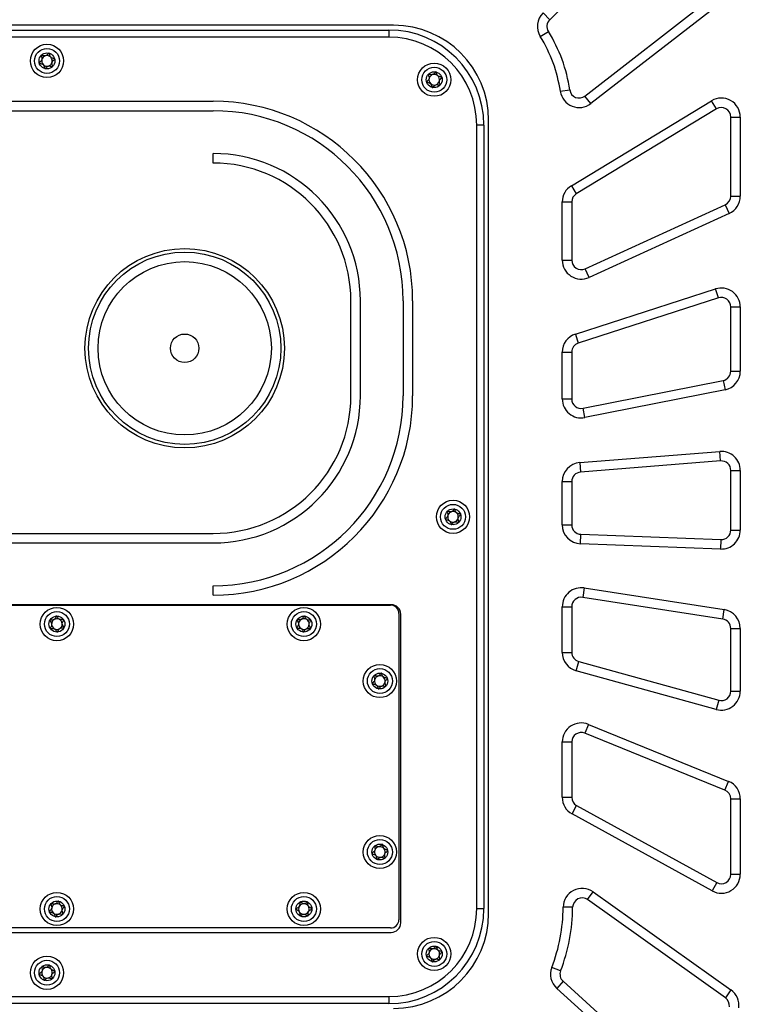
# Model space of a CAD drawing. Header units: millimetres. Extents: x 8 to 415, y 1 to 292.
# Tile 5 of 9: x 110 to 140, y 142 to 183. Entities that reach past the tile are written whole.
import ezdxf

# ---------------------------------------------------------------- set-up
doc = ezdxf.new("R2010")
doc.units = ezdxf.units.MM

msp = doc.modelspace()

# ---------------------------------------------------------------- linework, layer by layer
at = {"color": 7, "linetype": 'Continuous', "lineweight": 25}
for p, q in [((138.9725, 189.876), (132.0278, 183.0423)), ((133.5103, 179.8262), (139.4986, 184.4832)), ((139.7441, 184.1675), (133.7559, 179.5105)), ((131.7472, 183.3274), (132.0278, 183.0423)), ((125.453, 182.8057), (96.253, 182.8057)), ((96.453, 182.6057), (125.253, 182.6057)), ((125.253, 182.6057), (125.253, 182.3057)), ((131.6295, 182.3338), (131.9689, 182.5455)), ((125.253, 182.3057), (96.453, 182.3057)), ((132.473, 180.0275), (132.8689, 180.0847)), ((103.853, 179.6057), (117.853, 179.6057)), ((132.9385, 176.0517), (138.8385, 179.6256)), ((133.7559, 179.5105), (133.5103, 179.8262)), ((139.0458, 179.2835), (138.8385, 179.6256)), ((103.853, 179.2057), (117.853, 179.2057)), ((139.0458, 179.2835), (133.1458, 175.7096)), ((129.453, 145.4057), (129.453, 178.8057)), ((139.653, 175.6112), (139.653, 178.9414)), ((139.653, 178.9414), (140.053, 178.9414)), ((140.053, 178.9414), (140.053, 175.6112)), ((129.253, 178.6057), (128.953, 178.6057)), ((128.953, 145.6057), (128.953, 178.6057)), ((129.253, 178.6057), (129.253, 145.6057)), ((117.853, 177.0057), (117.853, 177.4057)), ((132.9385, 176.0517), (133.1458, 175.7096)), ((139.653, 175.6112), (140.053, 175.6112)), ((132.553, 172.9176), (132.553, 175.3674)), ((132.553, 175.3674), (132.953, 175.3674)), ((132.953, 175.3674), (132.953, 172.9176)), ((133.5191, 172.5538), (139.4191, 175.2474)), ((139.4191, 175.2474), (139.5853, 174.8835)), ((139.5853, 174.8835), (133.6853, 172.1899)), ((132.553, 172.9176), (132.953, 172.9176)), ((133.6853, 172.1899), (133.5191, 172.5538)), ((133.1075, 169.802), (139.0075, 171.7045)), ((139.1303, 171.3238), (139.0075, 171.7045)), ((139.1303, 171.3238), (133.2303, 169.4213)), ((123.653, 167.2057), (123.653, 171.2057)), ((124.053, 167.2057), (124.053, 171.2057)), ((125.853, 171.2057), (125.853, 167.2057)), ((126.253, 171.2057), (126.253, 167.2057)), ((139.653, 168.2396), (139.653, 170.9431)), ((139.653, 170.9431), (140.053, 170.9431)), ((140.053, 170.9431), (140.053, 168.2396)), ((133.1075, 169.802), (133.2303, 169.4213)), ((132.553, 167.0708), (132.553, 169.0406)), ((132.553, 169.0406), (132.953, 169.0406)), ((132.953, 169.0406), (132.953, 167.0708)), ((139.653, 168.2396), (140.053, 168.2396)), ((133.4307, 166.6784), (139.3307, 167.8472)), ((139.3307, 167.8472), (139.4085, 167.4549)), ((139.4085, 167.4549), (133.5085, 166.2861)), ((132.553, 167.0708), (132.953, 167.0708)), ((133.5085, 166.2861), (133.4307, 166.6784)), ((133.2897, 164.388), (139.1897, 164.8564)), ((139.2214, 164.4577), (139.1897, 164.8564)), ((133.2897, 164.388), (133.3214, 163.9893)), ((139.2214, 164.4577), (133.3214, 163.9893)), ((139.653, 161.5507), (139.653, 164.0589)), ((139.653, 164.0589), (140.053, 164.0589)), ((140.053, 164.0589), (140.053, 161.5507)), ((132.553, 161.77), (132.553, 163.5906)), ((132.553, 163.5906), (132.953, 163.5906)), ((132.953, 163.5906), (132.953, 161.77)), ((132.553, 161.77), (132.953, 161.77)), ((103.853, 161.4057), (117.853, 161.4057)), ((133.3233, 160.9705), (133.3382, 161.3703)), ((133.3382, 161.3703), (139.2382, 161.151)), ((139.653, 161.5507), (140.053, 161.5507)), ((103.853, 161.0057), (117.853, 161.0057)), ((139.2233, 160.7513), (133.3233, 160.9705)), ((139.2382, 161.151), (139.2233, 160.7513)), ((117.853, 158.8057), (117.853, 159.2057)), ((133.4753, 159.1105), (133.4142, 158.7152)), ((133.4753, 159.1105), (139.3753, 158.1977)), ((125.353, 158.4057), (96.353, 158.4057)), ((139.3142, 157.8024), (133.4142, 158.7152)), ((96.4222, 158.3907), (125.3222, 158.3907)), ((125.6722, 158.0407), (125.6722, 145.1407)), ((125.753, 145.0057), (125.753, 158.0057)), ((132.553, 156.3973), (132.553, 158.3199)), ((132.553, 158.3199), (132.953, 158.3199)), ((132.953, 158.3199), (132.953, 156.3973)), ((139.3142, 157.8024), (139.3753, 158.1977)), ((139.653, 154.7654), (139.653, 157.4071)), ((139.653, 157.4071), (140.053, 157.4071)), ((140.053, 157.4071), (140.053, 154.7654)), ((132.553, 156.3973), (132.953, 156.3973)), ((133.1397, 155.6263), (133.2464, 156.0118)), ((133.2464, 156.0118), (139.1464, 154.3799)), ((139.0397, 153.9943), (133.1397, 155.6263)), ((139.653, 154.7654), (140.053, 154.7654)), ((139.1464, 154.3799), (139.0397, 153.9943)), ((133.6544, 153.3659), (133.5037, 152.9954)), ((133.6544, 153.3659), (139.5544, 150.9668)), ((132.553, 150.2954), (132.553, 152.6248)), ((132.553, 152.6248), (132.953, 152.6248)), ((132.953, 152.6248), (132.953, 150.2954)), ((139.4037, 150.5963), (133.5037, 152.9954)), ((139.4037, 150.5963), (139.5544, 150.9668)), ((132.553, 150.2954), (132.953, 150.2954)), ((139.653, 147.0526), (139.653, 150.2257)), ((139.653, 150.2257), (140.053, 150.2257)), ((140.053, 150.2257), (140.053, 147.0526)), ((132.9677, 149.5944), (133.1603, 149.9449)), ((133.1603, 149.9449), (139.0603, 146.7021)), ((138.8677, 146.3515), (132.9677, 149.5944)), ((139.653, 147.0526), (140.053, 147.0526)), ((139.0603, 146.7021), (138.8677, 146.3515)), ((133.6242, 145.9864), (133.8563, 146.3122)), ((139.4264, 141.8536), (133.6242, 145.9864)), ((133.8563, 146.3122), (139.6585, 142.1794)), ((128.953, 145.6057), (129.253, 145.6057)), ((132.9921, 145.6625), (132.5921, 145.6644)), ((125.3222, 144.7907), (96.4222, 144.7907)), ((96.353, 144.6057), (125.353, 144.6057)), ((132.485, 142.9872), (132.112, 143.1318)), ((132.5896, 142.5459), (132.3213, 142.2493)), ((137.3088, 137.7383), (132.3213, 142.2493)), ((132.5896, 142.5459), (137.5771, 138.0349)), ((96.453, 141.9057), (125.253, 141.9057)), ((125.253, 141.9057), (125.253, 141.6057)), ((139.6585, 142.1794), (139.4264, 141.8536)), ((125.253, 141.6057), (96.453, 141.6057))]:
    msp.add_line(p, q, dxfattribs=at)
for centre, radius in [((110.853, 181.3057), 0.7), ((110.853, 181.3057), 0.5258), ((110.853, 181.3057), 0.335), ((127.1622, 180.5149), 0.7), ((127.1622, 180.5149), 0.5258), ((127.1622, 180.5149), 0.335), ((116.653, 169.2057), 4.2), ((116.653, 169.2057), 4.05), ((116.653, 169.2057), 3.65), ((116.653, 169.2057), 0.6), ((127.953, 162.1057), 0.7), ((127.953, 162.1057), 0.5258), ((127.953, 162.1057), 0.335), ((111.2722, 157.5907), 0.7), ((111.2722, 157.5907), 0.5258), ((121.6722, 157.5907), 0.7), ((121.6722, 157.5907), 0.5258), ((111.2722, 157.5907), 0.335), ((121.6722, 157.5907), 0.335), ((124.8722, 155.1907), 0.7), ((124.8722, 155.1907), 0.5258), ((124.8722, 155.1907), 0.335), ((124.8722, 147.9907), 0.7), ((124.8722, 147.9907), 0.5258), ((124.8722, 147.9907), 0.335), ((111.2722, 145.5907), 0.7), ((111.2722, 145.5907), 0.5258), ((121.6722, 145.5907), 0.7), ((121.6722, 145.5907), 0.5258), ((111.2722, 145.5907), 0.335), ((121.6722, 145.5907), 0.335), ((127.1622, 143.6965), 0.7), ((127.1622, 143.6965), 0.5258), ((127.1622, 143.6965), 0.335), ((110.853, 142.9057), 0.7), ((110.853, 142.9057), 0.5258), ((110.853, 142.9057), 0.335)]:
    msp.add_circle(centre, radius, dxfattribs=at)
for centre, radius, start, end in [((132.3083, 182.7572), 0.8, 134.53871, 211.94751), ((132.3083, 182.7572), 0.4, 134.53871, 211.94751), ((125.253, 178.6057), 4, 0, 90), ((125.453, 178.8057), 4, 0, 90), ((126.5594, 179.1721), 6.3752, 8.23027, 31.94751), ((125.253, 178.6057), 3.7, 0, 90), ((126.5594, 179.1721), 5.9752, 8.23027, 31.94751), ((110.853, 181.3057), 0.2233, 164.18885, 224.18885), ((110.853, 181.3057), 0.2233, 104.18885, 164.18885), ((110.853, 181.3057), 0.2233, 44.18885, 104.18885), ((110.853, 181.3057), 0.2233, 284.18885, 344.18885), ((110.853, 181.3057), 0.2233, 344.18885, 44.18885), ((110.853, 181.3057), 0.2233, 224.18885, 284.18885), ((127.1622, 180.5149), 0.2233, 167.3095, 227.3095), ((127.1622, 180.5149), 0.2233, 107.3095, 167.3095), ((127.1622, 180.5149), 0.2233, 47.3095, 107.3095), ((127.1622, 180.5149), 0.2233, 287.3095, 347.3095), ((127.1622, 180.5149), 0.2233, 347.3095, 47.3095), ((127.1622, 180.5149), 0.2233, 227.3095, 287.3095), ((133.2648, 180.142), 0.8, 188.23027, 307.87204), ((133.2648, 180.142), 0.4, 188.23027, 307.87204), ((117.853, 171.2057), 8.4, 0, 90), ((139.253, 178.9414), 0.8, 0, 121.20537), ((117.853, 171.2057), 8, 0, 90), ((139.253, 178.9414), 0.4, 0, 121.20537), ((117.853, 171.2057), 6.2, 0, 90), ((117.853, 171.2057), 5.8, 0, 90), ((133.353, 175.3674), 0.8, 121.20537, 180), ((133.353, 175.3674), 0.4, 121.20537, 180), ((139.253, 175.6112), 0.4, 294.53871, 0), ((139.253, 175.6112), 0.8, 294.53871, 0), ((133.353, 172.9176), 0.8, 180, 294.53871), ((133.353, 172.9176), 0.4, 180, 294.53871), ((139.253, 170.9431), 0.8, 0, 107.87204), ((139.253, 170.9431), 0.4, 0, 107.87204), ((133.353, 169.0406), 0.8, 107.87204, 180), ((133.353, 169.0406), 0.4, 107.87204, 180), ((139.253, 168.2396), 0.4, 281.20537, 0), ((139.253, 168.2396), 0.8, 281.20537, 0), ((117.853, 167.2057), 8, 270, 0), ((117.853, 167.2057), 5.8, 270, 0), ((117.853, 167.2057), 6.2, 270, 0), ((117.853, 167.2057), 8.4, 270, 0), ((133.353, 167.0708), 0.8, 180, 281.20537), ((133.353, 167.0708), 0.4, 180, 281.20537), ((139.253, 164.0589), 0.8, 0, 94.53871), ((133.353, 163.5906), 0.8, 94.53871, 180), ((139.253, 164.0589), 0.4, 0, 94.53871), ((133.353, 163.5906), 0.4, 94.53871, 180), ((127.953, 162.1057), 0.2233, 167.86688, 227.86688), ((127.953, 162.1057), 0.2233, 107.86688, 167.86688), ((127.953, 162.1057), 0.2233, 47.86688, 107.86688), ((127.953, 162.1057), 0.2233, 347.86688, 47.86688), ((127.953, 162.1057), 0.2233, 227.86688, 287.86688), ((127.953, 162.1057), 0.2233, 287.86688, 347.86688), ((133.353, 161.77), 0.8, 180, 267.87204), ((133.353, 161.77), 0.4, 180, 267.87204), ((139.253, 161.5507), 0.8, 267.87204, 0), ((139.253, 161.5507), 0.4, 267.87204, 0), ((133.353, 158.3199), 0.8, 81.20537, 180), ((125.353, 158.0057), 0.4, 0, 90), ((133.353, 158.3199), 0.4, 81.20537, 180), ((125.3222, 158.0407), 0.35, 360, 90), ((139.253, 157.4071), 0.8, 0, 81.20537), ((111.2722, 157.5907), 0.2233, 123.29561, 183.29561), ((111.2722, 157.5907), 0.2233, 183.29561, 243.29561), ((111.2722, 157.5907), 0.2233, 63.29561, 123.29561), ((111.2722, 157.5907), 0.2233, 3.29561, 63.29561), ((111.2722, 157.5907), 0.2233, 303.29561, 3.29561), ((121.6722, 157.5907), 0.2233, 177.92895, 237.92895), ((121.6722, 157.5907), 0.2233, 117.92895, 177.92895), ((121.6722, 157.5907), 0.2233, 57.92895, 117.92895), ((121.6722, 157.5907), 0.2233, 297.92895, 357.92895), ((121.6722, 157.5907), 0.2233, 357.92895, 57.92895), ((139.253, 157.4071), 0.4, 0, 81.20537), ((111.2722, 157.5907), 0.2233, 243.29561, 303.29561), ((121.6722, 157.5907), 0.2233, 237.92895, 297.92895), ((133.353, 156.3973), 0.8, 180, 254.53871), ((133.353, 156.3973), 0.4, 180, 254.53871), ((124.8722, 155.1907), 0.2233, 169.86766, 229.86766), ((124.8722, 155.1907), 0.2233, 109.86766, 169.86766), ((124.8722, 155.1907), 0.2233, 49.86766, 109.86766), ((124.8722, 155.1907), 0.2233, 289.86766, 349.86766), ((124.8722, 155.1907), 0.2233, 349.86766, 49.86766), ((124.8722, 155.1907), 0.2233, 229.86766, 289.86766), ((139.253, 154.7654), 0.8, 254.53871, 0), ((139.253, 154.7654), 0.4, 254.53871, 0), ((133.353, 152.6248), 0.8, 67.87204, 180), ((133.353, 152.6248), 0.4, 67.87204, 180), ((139.253, 150.2257), 0.8, 0, 67.87204), ((139.253, 150.2257), 0.4, 0, 67.87204), ((133.353, 150.2954), 0.8, 180, 241.20537), ((133.353, 150.2954), 0.4, 180, 241.20537), ((124.8722, 147.9907), 0.2233, 160.1655, 220.1655), ((124.8722, 147.9907), 0.2233, 100.1655, 160.1655), ((124.8722, 147.9907), 0.2233, 40.1655, 100.1655), ((124.8722, 147.9907), 0.2233, 340.1655, 40.1655), ((124.8722, 147.9907), 0.2233, 220.1655, 280.1655), ((124.8722, 147.9907), 0.2233, 280.1655, 340.1655), ((139.253, 147.0526), 0.8, 241.20537, 0), ((139.253, 147.0526), 0.4, 241.20537, 0), ((133.3921, 145.6606), 0.8, 54.53871, 179.72466), ((133.3921, 145.6606), 0.4, 54.53871, 179.72466), ((111.2722, 145.5907), 0.2233, 169.28841, 229.28841), ((111.2722, 145.5907), 0.2233, 109.28841, 169.28841), ((111.2722, 145.5907), 0.2233, 49.28841, 109.28841), ((111.2722, 145.5907), 0.2233, 289.28841, 349.28841), ((111.2722, 145.5907), 0.2233, 349.28841, 49.28841), ((121.6722, 145.5907), 0.2233, 150.46335, 210.46335), ((121.6722, 145.5907), 0.2233, 90.46335, 150.46335), ((121.6722, 145.5907), 0.2233, 30.46335, 90.46335), ((121.6722, 145.5907), 0.2233, 330.46335, 30.46335), ((125.253, 145.6057), 3.7, 270, 0), ((125.253, 145.6057), 4, 270, 0), ((125.4922, 145.6986), 7.1, 338.80675, 359.72466), ((125.4922, 145.6986), 7.5, 338.80675, 359.72466), ((111.2722, 145.5907), 0.2233, 229.28841, 289.28841), ((121.6722, 145.5907), 0.2233, 210.46335, 270.46335), ((121.6722, 145.5907), 0.2233, 270.46335, 330.46335), ((125.3222, 145.1407), 0.35, 270, 0), ((125.453, 145.4057), 4, 270, 0), ((125.353, 145.0057), 0.4, 270, 0), ((127.1622, 143.6965), 0.2233, 105.53216, 165.53216), ((127.1622, 143.6965), 0.2233, 45.53216, 105.53216), ((127.1622, 143.6965), 0.2233, 165.53216, 225.53216), ((127.1622, 143.6965), 0.2233, 225.53216, 285.53216), ((127.1622, 143.6965), 0.2233, 285.53216, 345.53216), ((127.1622, 143.6965), 0.2233, 345.53216, 45.53216), ((110.853, 142.9057), 0.2233, 100.1655, 160.1655), ((110.853, 142.9057), 0.2233, 40.1655, 100.1655), ((132.8579, 142.8426), 0.8, 158.80675, 227.87204), ((110.853, 142.9057), 0.2233, 160.1655, 220.1655), ((110.853, 142.9057), 0.2233, 220.1655, 280.1655), ((110.853, 142.9057), 0.2233, 280.1655, 340.1655), ((110.853, 142.9057), 0.2233, 340.1655, 40.1655), ((132.8579, 142.8426), 0.4, 158.80675, 227.87204), ((139.1944, 141.5278), 0.4, 352.35606, 54.53871), ((139.1944, 141.5278), 0.8, 352.35606, 54.53871)]:
    msp.add_arc(centre, radius, start, end, dxfattribs=at)
for points, knots in [([(110.9443, 181.6281), (110.9435, 181.6282), (110.9414, 181.6286), (110.9375, 181.6278), (110.9329, 181.6255), (110.9248, 181.6199), (110.9051, 181.6014), (110.874, 181.5678), (110.8271, 181.5278), (110.7529, 181.5122), (110.6914, 181.5326), (110.6468, 181.5471), (110.6293, 181.5495), (110.6224, 181.5481), (110.6204, 181.5466), (110.6195, 181.5459)], [0, 0, 0, 0, 0.0062323, 0.0177721, 0.0316777, 0.0483645, 0.0984054, 0.2525065, 0.42558, 0.5939843, 0.8469253, 0.9438597, 0.9800242, 0.9906448, 1, 1, 1, 1]), ([(111.1778, 181.3878), (111.1773, 181.3891), (111.1761, 181.3919), (111.1692, 181.3975), (111.1391, 181.4084), (111.0828, 181.4188), (111.0054, 181.4539), (110.9726, 181.5323), (110.9638, 181.5888), (110.9537, 181.6192), (110.9483, 181.6262), (110.9455, 181.6275), (110.9443, 181.6281)], [0, 0, 0, 0, 0.011122, 0.0242161, 0.0712746, 0.2717886, 0.5, 0.7282114, 0.9287254, 0.9757839, 0.988878, 1, 1, 1, 1]), ([(110.6195, 181.5459), (110.6186, 181.5447), (110.6167, 181.5421), (110.6158, 181.5351), (110.6177, 181.518), (110.631, 181.4736), (110.6494, 181.4116), (110.6318, 181.3379), (110.5904, 181.2921), (110.5552, 181.2611), (110.5348, 181.241), (110.529, 181.2313), (110.5277, 181.2268), (110.5281, 181.2244), (110.5282, 181.2236)], [0, 0, 0, 0, 0.0120474, 0.0265092, 0.0561649, 0.1531057, 0.4060635, 0.574479, 0.747564, 0.9016754, 0.9627172, 0.9799594, 0.9937673, 1, 1, 1, 1]), ([(110.5282, 181.2236), (110.5288, 181.2224), (110.5299, 181.2196), (110.5369, 181.214), (110.5669, 181.203), (110.6232, 181.1926), (110.7006, 181.1576), (110.7335, 181.0792), (110.7422, 181.0227), (110.7524, 180.9923), (110.7578, 180.9852), (110.7605, 180.984), (110.7617, 180.9834)], [0, 0, 0, 0, 0.011122, 0.0242161, 0.0712746, 0.2717886, 0.5, 0.7282114, 0.9287254, 0.9757839, 0.988878, 1, 1, 1, 1]), ([(111.0865, 181.0655), (111.0874, 181.0667), (111.0893, 181.0694), (111.0902, 181.0764), (111.0884, 181.0935), (111.075, 181.1379), (111.0566, 181.1998), (111.0743, 181.2735), (111.1157, 181.3193), (111.1508, 181.3504), (111.1712, 181.3705), (111.177, 181.3801), (111.1783, 181.3847), (111.1779, 181.3871), (111.1778, 181.3878)], [0, 0, 0, 0, 0.0120474, 0.0265092, 0.0561649, 0.1531057, 0.4060635, 0.574479, 0.747564, 0.9016754, 0.9627172, 0.9799594, 0.9937673, 1, 1, 1, 1]), ([(110.7617, 180.9834), (110.7625, 180.9833), (110.7646, 180.9828), (110.7685, 180.9837), (110.7731, 180.9859), (110.7813, 180.9915), (110.8009, 181.0101), (110.832, 181.0436), (110.879, 181.0836), (110.9531, 181.0992), (111.0146, 181.0789), (111.0592, 181.0643), (111.0768, 181.0619), (111.0836, 181.0633), (111.0856, 181.0648), (111.0865, 181.0655)], [0, 0, 0, 0, 0.0062323, 0.01777215, 0.03167771, 0.04836448, 0.0984054, 0.25250654, 0.42558, 0.59398432, 0.8469253, 0.94385968, 0.98002422, 0.99064479, 1, 1, 1, 1]), ([(127.2358, 180.8417), (127.235, 180.8418), (127.2329, 180.8421), (127.229, 180.8411), (127.2245, 180.8386), (127.2167, 180.8325), (127.1982, 180.8129), (127.1689, 180.7778), (127.1242, 180.7353), (127.051, 180.7156), (126.9885, 180.7326), (126.9432, 180.7447), (126.9255, 180.7462), (126.9187, 180.7444), (126.9168, 180.7428), (126.916, 180.7421)], [0, 0, 0, 0, 0.0062323, 0.0177721, 0.0316777, 0.0483645, 0.0984054, 0.2525065, 0.42558, 0.5939843, 0.8469253, 0.9438597, 0.9800242, 0.9906448, 1, 1, 1, 1]), ([(127.482, 180.6146), (127.4814, 180.6158), (127.4801, 180.6185), (127.4729, 180.6237), (127.4423, 180.633), (127.3855, 180.6404), (127.3063, 180.6711), (127.2693, 180.7476), (127.2574, 180.8036), (127.2456, 180.8334), (127.2399, 180.8401), (127.2371, 180.8412), (127.2358, 180.8417)], [0, 0, 0, 0, 0.01112197, 0.02421615, 0.07127455, 0.27178855, 0.5, 0.72821145, 0.92872545, 0.97578385, 0.98887803, 1, 1, 1, 1]), ([(126.916, 180.7421), (126.9152, 180.7408), (126.9134, 180.7381), (126.9129, 180.731), (126.9156, 180.7141), (126.9314, 180.6705), (126.9531, 180.6096), (126.9395, 180.535), (126.9007, 180.487), (126.8673, 180.4541), (126.848, 180.4329), (126.8428, 180.423), (126.8417, 180.4184), (126.8422, 180.416), (126.8424, 180.4152)], [0, 0, 0, 0, 0.0120474, 0.0265092, 0.0561649, 0.1531057, 0.4060635, 0.574479, 0.747564, 0.9016754, 0.9627172, 0.9799594, 0.9937673, 1, 1, 1, 1]), ([(126.8424, 180.4152), (126.843, 180.414), (126.8443, 180.4113), (126.8515, 180.4061), (126.8821, 180.3968), (126.9389, 180.3895), (127.0181, 180.3587), (127.0551, 180.2822), (127.067, 180.2263), (127.0788, 180.1965), (127.0845, 180.1897), (127.0873, 180.1886), (127.0886, 180.1881)], [0, 0, 0, 0, 0.011122, 0.0242161, 0.0712746, 0.2717886, 0.5, 0.7282114, 0.9287254, 0.9757839, 0.988878, 1, 1, 1, 1]), ([(127.4084, 180.2878), (127.4092, 180.289), (127.411, 180.2918), (127.4115, 180.2988), (127.4088, 180.3158), (127.393, 180.3594), (127.3713, 180.4203), (127.3849, 180.4948), (127.4237, 180.5428), (127.4571, 180.5757), (127.4764, 180.5969), (127.4816, 180.6069), (127.4827, 180.6114), (127.4822, 180.6138), (127.482, 180.6146)], [0, 0, 0, 0, 0.0120474, 0.02650918, 0.05616488, 0.1531057, 0.4060635, 0.57447903, 0.747564, 0.90167539, 0.96271719, 0.97995945, 0.99376729, 1, 1, 1, 1]), ([(127.0886, 180.1881), (127.0894, 180.188), (127.0915, 180.1877), (127.0954, 180.1888), (127.0999, 180.1913), (127.1077, 180.1973), (127.1262, 180.2169), (127.1555, 180.2521), (127.2002, 180.2946), (127.2734, 180.3142), (127.3359, 180.2972), (127.3812, 180.2851), (127.3989, 180.2836), (127.4057, 180.2854), (127.4076, 180.287), (127.4084, 180.2878)], [0, 0, 0, 0, 0.0062323, 0.0177721, 0.0316777, 0.0483645, 0.0984054, 0.2525065, 0.42558, 0.5939843, 0.8469253, 0.9438597, 0.9800242, 0.9906448, 1, 1, 1, 1]), ([(127.7046, 162.3305), (127.7038, 162.3292), (127.702, 162.3264), (127.7016, 162.3194), (127.7045, 162.3025), (127.7207, 162.259), (127.743, 162.1983), (127.7302, 162.1237), (127.6918, 162.0753), (127.6587, 162.0421), (127.6396, 162.0207), (127.6345, 162.0107), (127.6334, 162.0061), (127.634, 162.0037), (127.6342, 162.003)], [0, 0, 0, 0, 0.0120474, 0.02650918, 0.05616488, 0.1531057, 0.4060635, 0.57447903, 0.747564, 0.90167539, 0.96271719, 0.97995945, 0.99376729, 1, 1, 1, 1]), ([(128.0234, 162.4332), (128.0227, 162.4333), (128.0205, 162.4336), (128.0167, 162.4325), (128.0122, 162.43), (128.0045, 162.4239), (127.9861, 162.4041), (127.9572, 162.3686), (127.9129, 162.3257), (127.8399, 162.3054), (127.7772, 162.3217), (127.7318, 162.3334), (127.7141, 162.3347), (127.7073, 162.3328), (127.7055, 162.3312), (127.7046, 162.3305)], [0, 0, 0, 0, 0.0062323, 0.0177721, 0.0316777, 0.0483645, 0.0984054, 0.2525065, 0.42558, 0.5939843, 0.8469253, 0.9438597, 0.9800242, 0.9906448, 1, 1, 1, 1]), ([(128.2719, 162.2085), (128.2712, 162.2097), (128.2699, 162.2124), (128.2626, 162.2176), (128.2319, 162.2266), (128.1751, 162.2333), (128.0956, 162.2633), (128.0578, 162.3395), (128.0454, 162.3953), (128.0333, 162.425), (128.0275, 162.4317), (128.0247, 162.4328), (128.0234, 162.4332)], [0, 0, 0, 0, 0.011122, 0.0242161, 0.0712746, 0.2717886, 0.5, 0.7282114, 0.9287254, 0.9757839, 0.988878, 1, 1, 1, 1]), ([(128.2014, 161.881), (128.2022, 161.8823), (128.204, 161.885), (128.2044, 161.8921), (128.2015, 161.909), (128.1853, 161.9524), (128.163, 162.0131), (128.1759, 162.0878), (128.2142, 162.1361), (128.2473, 162.1694), (128.2664, 162.1908), (128.2715, 162.2008), (128.2726, 162.2054), (128.272, 162.2078), (128.2719, 162.2085)], [0, 0, 0, 0, 0.0120474, 0.0265092, 0.0561649, 0.1531057, 0.4060635, 0.574479, 0.747564, 0.9016754, 0.9627172, 0.9799594, 0.9937673, 1, 1, 1, 1]), ([(127.6342, 162.003), (127.6348, 162.0017), (127.6361, 161.9991), (127.6434, 161.9939), (127.6741, 161.9849), (127.7309, 161.9781), (127.8104, 161.9481), (127.8482, 161.872), (127.8606, 161.8162), (127.8727, 161.7865), (127.8785, 161.7798), (127.8813, 161.7787), (127.8826, 161.7782)], [0, 0, 0, 0, 0.01112197, 0.02421615, 0.07127455, 0.27178855, 0.5, 0.72821145, 0.92872545, 0.97578385, 0.98887803, 1, 1, 1, 1]), ([(127.8826, 161.7782), (127.8834, 161.7781), (127.8855, 161.7778), (127.8893, 161.7789), (127.8938, 161.7815), (127.9016, 161.7876), (127.9199, 161.8074), (127.9488, 161.8428), (127.9932, 161.8858), (128.0661, 161.9061), (128.1289, 161.8897), (128.1742, 161.8781), (128.192, 161.8768), (128.1987, 161.8786), (128.2006, 161.8802), (128.2014, 161.881)], [0, 0, 0, 0, 0.0062323, 0.0177721, 0.0316777, 0.0483645, 0.0984054, 0.2525065, 0.42558, 0.5939843, 0.8469253, 0.9438597, 0.9800242, 0.9906448, 1, 1, 1, 1]), ([(110.9729, 157.7412), (110.9725, 157.7398), (110.9715, 157.7366), (110.973, 157.7298), (110.9803, 157.7142), (111.0074, 157.6766), (111.0451, 157.6241), (111.0526, 157.5487), (111.0284, 157.4918), (111.0054, 157.451), (110.9927, 157.4253), (110.9904, 157.4143), (110.9906, 157.4096), (110.9918, 157.4074), (110.9922, 157.4068)], [0, 0, 0, 0, 0.0120474, 0.0265092, 0.0561649, 0.1531057, 0.4060635, 0.574479, 0.747564, 0.9016754, 0.9627172, 0.9799594, 0.9937673, 1, 1, 1, 1]), ([(111.2529, 157.9251), (111.2522, 157.925), (111.25, 157.9247), (111.2466, 157.9226), (111.243, 157.919), (111.2371, 157.911), (111.2247, 157.8871), (111.2063, 157.8452), (111.175, 157.792), (111.11, 157.753), (111.0452, 157.7521), (110.9983, 157.7513), (110.9809, 157.7478), (110.9749, 157.7442), (110.9735, 157.7422), (110.9729, 157.7412)], [0, 0, 0, 0, 0.0062323, 0.0177721, 0.0316777, 0.0483645, 0.0984054, 0.2525065, 0.42558, 0.5939843, 0.8469253, 0.9438597, 0.9800242, 0.9906448, 1, 1, 1, 1]), ([(111.5522, 157.7746), (111.5513, 157.7756), (111.5493, 157.7778), (111.5409, 157.7808), (111.5089, 157.7814), (111.4523, 157.7728), (111.3677, 157.7805), (111.311, 157.8439), (111.2842, 157.8944), (111.2647, 157.9198), (111.2573, 157.9247), (111.2543, 157.925), (111.2529, 157.9251)], [0, 0, 0, 0, 0.011122, 0.0242161, 0.0712746, 0.2717886, 0.5, 0.7282114, 0.9287254, 0.9757839, 0.988878, 1, 1, 1, 1]), ([(111.5714, 157.4401), (111.5719, 157.4415), (111.5728, 157.4447), (111.5714, 157.4516), (111.5641, 157.4671), (111.5369, 157.5047), (111.4992, 157.5572), (111.4918, 157.6326), (111.5159, 157.6895), (111.539, 157.7303), (111.5517, 157.756), (111.5539, 157.767), (111.5537, 157.7717), (111.5525, 157.7739), (111.5522, 157.7746)], [0, 0, 0, 0, 0.0120474, 0.02650918, 0.05616488, 0.1531057, 0.4060635, 0.57447903, 0.747564, 0.90167539, 0.96271719, 0.97995945, 0.99376729, 1, 1, 1, 1]), ([(121.3883, 157.7685), (121.3877, 157.7672), (121.3865, 157.7641), (121.3873, 157.7571), (121.3931, 157.741), (121.4166, 157.701), (121.4492, 157.6452), (121.4496, 157.5694), (121.4203, 157.5151), (121.3935, 157.4766), (121.3784, 157.4522), (121.3751, 157.4414), (121.3749, 157.4367), (121.3759, 157.4345), (121.3762, 157.4338)], [0, 0, 0, 0, 0.0120474, 0.02650918, 0.05616488, 0.1531057, 0.4060635, 0.57447903, 0.747564, 0.90167539, 0.96271719, 0.97995945, 0.99376729, 1, 1, 1, 1]), ([(121.6843, 157.9254), (121.6835, 157.9254), (121.6813, 157.9253), (121.6778, 157.9235), (121.6738, 157.9203), (121.6672, 157.9129), (121.6526, 157.8902), (121.6304, 157.8502), (121.5942, 157.8002), (121.5259, 157.7675), (121.4613, 157.7726), (121.4146, 157.7762), (121.3969, 157.7744), (121.3906, 157.7713), (121.389, 157.7694), (121.3883, 157.7685)], [0, 0, 0, 0, 0.0062323, 0.01777215, 0.03167771, 0.04836448, 0.0984054, 0.25250654, 0.42558, 0.59398432, 0.8469253, 0.94385968, 0.98002422, 0.99064479, 1, 1, 1, 1]), ([(121.9682, 157.7476), (121.9673, 157.7487), (121.9656, 157.7511), (121.9575, 157.7549), (121.9257, 157.7584), (121.8686, 157.7551), (121.785, 157.7708), (121.7345, 157.8391), (121.7125, 157.8919), (121.6955, 157.919), (121.6886, 157.9246), (121.6856, 157.9252), (121.6843, 157.9254)], [0, 0, 0, 0, 0.011122, 0.0242161, 0.0712746, 0.2717886, 0.5, 0.7282114, 0.9287254, 0.9757839, 0.988878, 1, 1, 1, 1]), ([(121.956, 157.4128), (121.9566, 157.4142), (121.9579, 157.4172), (121.957, 157.4242), (121.9512, 157.4404), (121.9277, 157.4803), (121.8951, 157.5362), (121.8947, 157.6119), (121.9241, 157.6663), (121.9509, 157.7048), (121.9659, 157.7292), (121.9692, 157.7399), (121.9694, 157.7446), (121.9685, 157.7469), (121.9682, 157.7476)], [0, 0, 0, 0, 0.0120474, 0.02650918, 0.05616488, 0.1531057, 0.4060635, 0.57447903, 0.747564, 0.90167539, 0.96271719, 0.97995945, 0.99376729, 1, 1, 1, 1]), ([(110.9922, 157.4068), (110.9931, 157.4057), (110.9951, 157.4035), (111.0035, 157.4005), (111.0355, 157.4), (111.092, 157.4086), (111.1767, 157.4008), (111.2334, 157.3375), (111.2602, 157.2869), (111.2797, 157.2616), (111.2871, 157.2566), (111.2901, 157.2563), (111.2914, 157.2562)], [0, 0, 0, 0, 0.011122, 0.0242161, 0.0712746, 0.2717886, 0.5, 0.7282114, 0.9287254, 0.9757839, 0.988878, 1, 1, 1, 1]), ([(111.2914, 157.2562), (111.2922, 157.2563), (111.2943, 157.2566), (111.2977, 157.2587), (111.3014, 157.2623), (111.3072, 157.2703), (111.3197, 157.2943), (111.3381, 157.3361), (111.3694, 157.3893), (111.4343, 157.4283), (111.4991, 157.4292), (111.546, 157.4301), (111.5634, 157.4335), (111.5694, 157.4371), (111.5708, 157.4392), (111.5714, 157.4401)], [0, 0, 0, 0, 0.0062323, 0.0177721, 0.0316777, 0.0483645, 0.0984054, 0.2525065, 0.42558, 0.5939843, 0.8469253, 0.9438597, 0.9800242, 0.9906448, 1, 1, 1, 1]), ([(121.3762, 157.4338), (121.377, 157.4327), (121.3788, 157.4303), (121.3869, 157.4265), (121.4187, 157.4229), (121.4758, 157.4262), (121.5593, 157.4106), (121.6098, 157.3422), (121.6318, 157.2894), (121.6489, 157.2623), (121.6558, 157.2567), (121.6587, 157.2561), (121.6601, 157.2559)], [0, 0, 0, 0, 0.011122, 0.0242161, 0.0712746, 0.2717886, 0.5, 0.7282114, 0.9287254, 0.9757839, 0.988878, 1, 1, 1, 1]), ([(121.6601, 157.2559), (121.6608, 157.2559), (121.663, 157.256), (121.6666, 157.2578), (121.6705, 157.2611), (121.6771, 157.2684), (121.6917, 157.2911), (121.714, 157.3311), (121.7501, 157.3811), (121.8184, 157.4139), (121.883, 157.4087), (121.9298, 157.4051), (121.9474, 157.407), (121.9538, 157.41), (121.9553, 157.4119), (121.956, 157.4128)], [0, 0, 0, 0, 0.0062323, 0.01777215, 0.03167771, 0.04836448, 0.0984054, 0.25250654, 0.42558, 0.59398432, 0.8469253, 0.94385968, 0.98002422, 0.99064479, 1, 1, 1, 1]), ([(124.9311, 155.5204), (124.9303, 155.5205), (124.9282, 155.5207), (124.9244, 155.5195), (124.92, 155.5168), (124.9125, 155.5104), (124.8948, 155.49), (124.8672, 155.4535), (124.8244, 155.4091), (124.7522, 155.3862), (124.6889, 155.4004), (124.6431, 155.4105), (124.6254, 155.4111), (124.6187, 155.409), (124.6169, 155.4074), (124.616, 155.4066)], [0, 0, 0, 0, 0.0062323, 0.0177721, 0.0316777, 0.0483645, 0.0984054, 0.2525065, 0.42558, 0.5939843, 0.8469253, 0.9438597, 0.9800242, 0.9906448, 1, 1, 1, 1]), ([(125.1872, 155.3045), (125.1866, 155.3057), (125.1851, 155.3083), (125.1777, 155.3132), (125.1467, 155.3212), (125.0897, 155.3259), (125.0092, 155.3532), (124.9687, 155.4279), (124.9544, 155.4833), (124.9413, 155.5125), (124.9352, 155.519), (124.9324, 155.52), (124.9311, 155.5204)], [0, 0, 0, 0, 0.011122, 0.0242161, 0.0712746, 0.2717886, 0.5, 0.7282114, 0.9287254, 0.9757839, 0.988878, 1, 1, 1, 1]), ([(124.616, 155.4066), (124.6153, 155.4053), (124.6136, 155.4025), (124.6135, 155.3954), (124.617, 155.3786), (124.6346, 155.3357), (124.6591, 155.2759), (124.6488, 155.2008), (124.6122, 155.1511), (124.5802, 155.1168), (124.5619, 155.0947), (124.5572, 155.0846), (124.5563, 155.0799), (124.5569, 155.0776), (124.5571, 155.0768)], [0, 0, 0, 0, 0.0120474, 0.0265092, 0.0561649, 0.1531057, 0.4060635, 0.574479, 0.747564, 0.9016754, 0.9627172, 0.9799594, 0.9937673, 1, 1, 1, 1]), ([(125.1283, 154.9747), (125.1291, 154.976), (125.1307, 154.9788), (125.1309, 154.9859), (125.1274, 155.0027), (125.1097, 155.0456), (125.0853, 155.1054), (125.0955, 155.1805), (125.1322, 155.2302), (125.1641, 155.2646), (125.1824, 155.2866), (125.1872, 155.2968), (125.1881, 155.3014), (125.1874, 155.3038), (125.1872, 155.3045)], [0, 0, 0, 0, 0.0120474, 0.0265092, 0.0561649, 0.1531057, 0.4060635, 0.574479, 0.747564, 0.9016754, 0.9627172, 0.9799594, 0.9937673, 1, 1, 1, 1]), ([(124.5571, 155.0768), (124.5578, 155.0756), (124.5592, 155.073), (124.5667, 155.0681), (124.5977, 155.0601), (124.6547, 155.0554), (124.7352, 155.0282), (124.7756, 154.9534), (124.79, 154.898), (124.803, 154.8688), (124.8091, 154.8623), (124.8119, 154.8613), (124.8132, 154.8609)], [0, 0, 0, 0, 0.011122, 0.0242161, 0.0712746, 0.2717886, 0.5, 0.7282114, 0.9287254, 0.9757839, 0.988878, 1, 1, 1, 1]), ([(124.8132, 154.8609), (124.814, 154.8608), (124.8162, 154.8606), (124.82, 154.8619), (124.8243, 154.8645), (124.8319, 154.8709), (124.8495, 154.8913), (124.8772, 154.9278), (124.92, 154.9722), (124.9922, 154.9951), (125.0554, 154.9809), (125.1012, 154.9709), (125.119, 154.9702), (125.1256, 154.9723), (125.1275, 154.974), (125.1283, 154.9747)], [0, 0, 0, 0, 0.0062323, 0.0177721, 0.0316777, 0.0483645, 0.0984054, 0.2525065, 0.42558, 0.5939843, 0.8469253, 0.9438597, 0.9800242, 0.9906448, 1, 1, 1, 1]), ([(124.6561, 148.2467), (124.6551, 148.2455), (124.653, 148.243), (124.6517, 148.2361), (124.6523, 148.2189), (124.6625, 148.1737), (124.6765, 148.1106), (124.6537, 148.0383), (124.6092, 147.9955), (124.572, 147.967), (124.5502, 147.9484), (124.5438, 147.9392), (124.5421, 147.9347), (124.5424, 147.9323), (124.5424, 147.9315)], [0, 0, 0, 0, 0.0120474, 0.0265092, 0.0561649, 0.1531057, 0.4060635, 0.574479, 0.747564, 0.9016754, 0.9627172, 0.9799594, 0.9937673, 1, 1, 1, 1]), ([(124.9858, 148.3058), (124.9851, 148.306), (124.983, 148.3065), (124.9791, 148.306), (124.9743, 148.3041), (124.9658, 148.299), (124.9449, 148.2819), (124.9115, 148.2506), (124.8619, 148.214), (124.7868, 148.2037), (124.7269, 148.2283), (124.6834, 148.2459), (124.6661, 148.2496), (124.6591, 148.2486), (124.6571, 148.2473), (124.6561, 148.2467)], [0, 0, 0, 0, 0.0062323, 0.0177721, 0.0316777, 0.0483645, 0.0984054, 0.2525065, 0.42558, 0.5939843, 0.8469253, 0.9438597, 0.9800242, 0.9906448, 1, 1, 1, 1]), ([(125.2019, 148.0498), (125.2015, 148.0511), (125.2005, 148.0539), (125.194, 148.06), (125.1647, 148.073), (125.1094, 148.0874), (125.0346, 148.1277), (125.0073, 148.2083), (125.0025, 148.2652), (124.9946, 148.2963), (124.9897, 148.3037), (124.987, 148.3051), (124.9858, 148.3058)], [0, 0, 0, 0, 0.01112197, 0.02421615, 0.07127455, 0.27178855, 0.5, 0.72821145, 0.92872545, 0.97578385, 0.98887803, 1, 1, 1, 1]), ([(125.0882, 147.7347), (125.0892, 147.7358), (125.0913, 147.7383), (125.0927, 147.7452), (125.0921, 147.7624), (125.0819, 147.8076), (125.0678, 147.8707), (125.0906, 147.943), (125.1351, 147.9858), (125.1724, 148.0143), (125.1941, 148.0329), (125.2006, 148.0422), (125.2022, 148.0466), (125.202, 148.049), (125.2019, 148.0498)], [0, 0, 0, 0, 0.0120474, 0.02650918, 0.05616488, 0.1531057, 0.4060635, 0.57447903, 0.747564, 0.90167539, 0.96271719, 0.97995945, 0.99376729, 1, 1, 1, 1]), ([(124.5424, 147.9315), (124.5429, 147.9302), (124.5438, 147.9274), (124.5504, 147.9213), (124.5796, 147.9083), (124.635, 147.894), (124.7098, 147.8536), (124.737, 147.7731), (124.7418, 147.7161), (124.7498, 147.6851), (124.7547, 147.6776), (124.7573, 147.6762), (124.7585, 147.6755)], [0, 0, 0, 0, 0.011122, 0.0242161, 0.0712746, 0.2717886, 0.5, 0.7282114, 0.9287254, 0.9757839, 0.988878, 1, 1, 1, 1]), ([(124.7585, 147.6755), (124.7592, 147.6753), (124.7614, 147.6748), (124.7653, 147.6754), (124.7701, 147.6773), (124.7786, 147.6823), (124.7994, 147.6994), (124.8328, 147.7307), (124.8825, 147.7673), (124.9575, 147.7777), (125.0175, 147.7531), (125.0609, 147.7354), (125.0783, 147.7317), (125.0852, 147.7327), (125.0873, 147.734), (125.0882, 147.7347)], [0, 0, 0, 0, 0.0062323, 0.0177721, 0.0316777, 0.0483645, 0.0984054, 0.2525065, 0.42558, 0.5939843, 0.8469253, 0.9438597, 0.9800242, 0.9906448, 1, 1, 1, 1]), ([(111.0182, 145.8092), (111.0175, 145.8079), (111.0158, 145.8051), (111.0156, 145.798), (111.0189, 145.7812), (111.0361, 145.7381), (111.06, 145.678), (111.0489, 145.6031), (111.0118, 145.5538), (110.9795, 145.5197), (110.961, 145.4979), (110.9561, 145.4878), (110.9552, 145.4831), (110.9558, 145.4807), (110.956, 145.48)], [0, 0, 0, 0, 0.0120474, 0.0265092, 0.0561649, 0.1531057, 0.4060635, 0.574479, 0.747564, 0.9016754, 0.9627172, 0.9799594, 0.9937673, 1, 1, 1, 1]), ([(111.3344, 145.9198), (111.3337, 145.9199), (111.3315, 145.9201), (111.3277, 145.9189), (111.3233, 145.9163), (111.3157, 145.91), (111.2978, 145.8898), (111.2698, 145.8536), (111.2266, 145.8096), (111.1541, 145.7874), (111.091, 145.8022), (111.0454, 145.8128), (111.0276, 145.8136), (111.0209, 145.8116), (111.0191, 145.8099), (111.0182, 145.8092)], [0, 0, 0, 0, 0.0062323, 0.0177721, 0.0316777, 0.0483645, 0.0984054, 0.2525065, 0.42558, 0.5939843, 0.8469253, 0.9438597, 0.9800242, 0.9906448, 1, 1, 1, 1]), ([(111.5884, 145.7013), (111.5877, 145.7025), (111.5863, 145.7052), (111.5789, 145.7101), (111.548, 145.7184), (111.491, 145.7237), (111.4108, 145.7518), (111.3711, 145.8269), (111.3573, 145.8824), (111.3446, 145.9118), (111.3386, 145.9184), (111.3357, 145.9194), (111.3344, 145.9198)], [0, 0, 0, 0, 0.011122, 0.0242161, 0.0712746, 0.2717886, 0.5, 0.7282114, 0.9287254, 0.9757839, 0.988878, 1, 1, 1, 1]), ([(111.5261, 145.3722), (111.5269, 145.3734), (111.5286, 145.3762), (111.5288, 145.3833), (111.5255, 145.4002), (111.5082, 145.4432), (111.4844, 145.5033), (111.4954, 145.5782), (111.5326, 145.6276), (111.5648, 145.6616), (111.5834, 145.6835), (111.5882, 145.6936), (111.5892, 145.6982), (111.5886, 145.7006), (111.5884, 145.7013)], [0, 0, 0, 0, 0.0120474, 0.0265092, 0.0561649, 0.1531057, 0.4060635, 0.574479, 0.747564, 0.9016754, 0.9627172, 0.9799594, 0.9937673, 1, 1, 1, 1]), ([(121.5023, 145.8794), (121.5012, 145.8785), (121.4987, 145.8763), (121.4962, 145.8697), (121.4939, 145.8527), (121.4963, 145.8064), (121.4995, 145.7418), (121.4649, 145.6745), (121.4138, 145.6398), (121.3723, 145.6179), (121.3477, 145.6032), (121.3398, 145.5952), (121.3374, 145.5912), (121.3372, 145.5887), (121.3372, 145.588)], [0, 0, 0, 0, 0.0120474, 0.0265092, 0.0561649, 0.1531057, 0.4060635, 0.574479, 0.747564, 0.9016754, 0.9627172, 0.9799594, 0.9937673, 1, 1, 1, 1]), ([(121.3372, 145.588), (121.3374, 145.5866), (121.3379, 145.5836), (121.3433, 145.5766), (121.3699, 145.5588), (121.4221, 145.5353), (121.489, 145.4829), (121.5023, 145.399), (121.4974, 145.342), (121.5, 145.3101), (121.5036, 145.3019), (121.5059, 145.3), (121.507, 145.2992)], [0, 0, 0, 0, 0.01112197, 0.02421615, 0.07127455, 0.27178855, 0.5, 0.72821145, 0.92872545, 0.97578385, 0.98887803, 1, 1, 1, 1]), ([(121.8373, 145.8821), (121.8366, 145.8824), (121.8346, 145.8834), (121.8307, 145.8834), (121.8256, 145.8824), (121.8164, 145.8789), (121.793, 145.8655), (121.7548, 145.8403), (121.6997, 145.8126), (121.624, 145.815), (121.569, 145.8494), (121.5292, 145.8741), (121.5127, 145.8806), (121.5057, 145.8808), (121.5034, 145.8799), (121.5023, 145.8794)], [0, 0, 0, 0, 0.0062323, 0.0177721, 0.0316777, 0.0483645, 0.0984054, 0.2525065, 0.42558, 0.5939843, 0.8469253, 0.9438597, 0.9800242, 0.9906448, 1, 1, 1, 1]), ([(122.0072, 145.5934), (122.0069, 145.5947), (122.0065, 145.5977), (122.0011, 145.6048), (121.9744, 145.6226), (121.9223, 145.646), (121.8554, 145.6984), (121.8421, 145.7824), (121.8469, 145.8393), (121.8443, 145.8713), (121.8407, 145.8794), (121.8384, 145.8813), (121.8373, 145.8821)], [0, 0, 0, 0, 0.01112197, 0.02421615, 0.07127455, 0.27178855, 0.5, 0.72821145, 0.92872545, 0.97578385, 0.98887803, 1, 1, 1, 1]), ([(121.842, 145.3019), (121.8432, 145.3029), (121.8457, 145.305), (121.8481, 145.3116), (121.8504, 145.3286), (121.848, 145.3749), (121.8448, 145.4395), (121.8795, 145.5069), (121.9305, 145.5416), (121.9721, 145.5634), (121.9967, 145.5781), (122.0045, 145.5861), (122.0069, 145.5902), (122.0071, 145.5926), (122.0072, 145.5934)], [0, 0, 0, 0, 0.0120474, 0.0265092, 0.0561649, 0.1531057, 0.4060635, 0.574479, 0.747564, 0.9016754, 0.9627172, 0.9799594, 0.9937673, 1, 1, 1, 1]), ([(110.956, 145.48), (110.9566, 145.4788), (110.958, 145.4762), (110.9654, 145.4712), (110.9964, 145.4629), (111.0533, 145.4576), (111.1336, 145.4296), (111.1732, 145.3544), (111.187, 145.2989), (111.1998, 145.2695), (111.2058, 145.263), (111.2086, 145.262), (111.2099, 145.2615)], [0, 0, 0, 0, 0.011122, 0.0242161, 0.0712746, 0.2717886, 0.5, 0.7282114, 0.9287254, 0.9757839, 0.988878, 1, 1, 1, 1]), ([(111.2099, 145.2615), (111.2107, 145.2614), (111.2128, 145.2612), (111.2166, 145.2624), (111.221, 145.265), (111.2286, 145.2713), (111.2465, 145.2916), (111.2745, 145.3277), (111.3178, 145.3717), (111.3902, 145.3939), (111.4533, 145.3791), (111.499, 145.3685), (111.5167, 145.3677), (111.5234, 145.3697), (111.5252, 145.3714), (111.5261, 145.3722)], [0, 0, 0, 0, 0.0062323, 0.0177721, 0.0316777, 0.0483645, 0.0984054, 0.2525065, 0.42558, 0.5939843, 0.8469253, 0.9438597, 0.9800242, 0.9906448, 1, 1, 1, 1]), ([(121.507, 145.2992), (121.5077, 145.2989), (121.5097, 145.298), (121.5137, 145.2979), (121.5187, 145.299), (121.5279, 145.3025), (121.5514, 145.3158), (121.5896, 145.3411), (121.6447, 145.3687), (121.7204, 145.3663), (121.7754, 145.332), (121.8152, 145.3072), (121.8317, 145.3007), (121.8387, 145.3005), (121.841, 145.3015), (121.842, 145.3019)], [0, 0, 0, 0, 0.0062323, 0.0177721, 0.0316777, 0.0483645, 0.0984054, 0.2525065, 0.42558, 0.5939843, 0.8469253, 0.9438597, 0.9800242, 0.9906448, 1, 1, 1, 1]), ([(126.9231, 143.9312), (126.9223, 143.93), (126.9204, 143.9273), (126.9197, 143.9203), (126.9219, 143.9032), (126.9363, 143.8592), (126.9562, 143.7976), (126.9403, 143.7236), (126.8999, 143.6768), (126.8655, 143.6449), (126.8456, 143.6243), (126.8401, 143.6146), (126.8388, 143.61), (126.8393, 143.6076), (126.8394, 143.6068)], [0, 0, 0, 0, 0.0120474, 0.0265092, 0.0561649, 0.1531057, 0.4060635, 0.574479, 0.747564, 0.9016754, 0.9627172, 0.9799594, 0.9937673, 1, 1, 1, 1]), ([(127.2459, 144.0209), (127.2451, 144.021), (127.243, 144.0214), (127.2391, 144.0205), (127.2346, 144.0181), (127.2266, 144.0123), (127.2074, 143.9933), (127.1771, 143.959), (127.1311, 143.918), (127.0573, 143.9006), (126.9953, 143.9195), (126.9504, 143.933), (126.9328, 143.935), (126.926, 143.9335), (126.924, 143.9319), (126.9231, 143.9312)], [0, 0, 0, 0, 0.0062323, 0.0177721, 0.0316777, 0.0483645, 0.0984054, 0.2525065, 0.42558, 0.5939843, 0.8469253, 0.9438597, 0.9800242, 0.9906448, 1, 1, 1, 1]), ([(127.485, 143.7862), (127.4844, 143.7875), (127.4832, 143.7902), (127.4761, 143.7957), (127.4458, 143.8059), (127.3893, 143.815), (127.3111, 143.8482), (127.2764, 143.9258), (127.2663, 143.9821), (127.2555, 144.0122), (127.2499, 144.0192), (127.2472, 144.0204), (127.2459, 144.0209)], [0, 0, 0, 0, 0.01112197, 0.02421615, 0.07127455, 0.27178855, 0.5, 0.72821145, 0.92872545, 0.97578385, 0.98887803, 1, 1, 1, 1]), ([(126.8394, 143.6068), (126.84, 143.6056), (126.8412, 143.6029), (126.8483, 143.5974), (126.8786, 143.5872), (126.9351, 143.5781), (127.0133, 143.5449), (127.048, 143.4673), (127.0581, 143.411), (127.0689, 143.3808), (127.0745, 143.3739), (127.0772, 143.3727), (127.0785, 143.3722)], [0, 0, 0, 0, 0.011122, 0.0242161, 0.0712746, 0.2717886, 0.5, 0.7282114, 0.9287254, 0.9757839, 0.988878, 1, 1, 1, 1]), ([(127.0785, 143.3722), (127.0793, 143.372), (127.0814, 143.3717), (127.0853, 143.3726), (127.0898, 143.375), (127.0978, 143.3808), (127.117, 143.3998), (127.1473, 143.434), (127.1933, 143.4751), (127.2671, 143.4925), (127.3291, 143.4736), (127.374, 143.46), (127.3916, 143.458), (127.3984, 143.4596), (127.4004, 143.4612), (127.4013, 143.4619)], [0, 0, 0, 0, 0.0062323, 0.0177721, 0.0316777, 0.0483645, 0.0984054, 0.2525065, 0.42558, 0.5939843, 0.8469253, 0.9438597, 0.9800242, 0.9906448, 1, 1, 1, 1]), ([(127.4013, 143.4619), (127.4021, 143.4631), (127.404, 143.4658), (127.4047, 143.4728), (127.4025, 143.4898), (127.3881, 143.5339), (127.3682, 143.5954), (127.3841, 143.6695), (127.4245, 143.7163), (127.4589, 143.7482), (127.4788, 143.7688), (127.4843, 143.7785), (127.4856, 143.7831), (127.4851, 143.7855), (127.485, 143.7862)], [0, 0, 0, 0, 0.0120474, 0.0265092, 0.0561649, 0.1531057, 0.4060635, 0.574479, 0.747564, 0.9016754, 0.9627172, 0.9799594, 0.9937673, 1, 1, 1, 1]), ([(110.6369, 143.1617), (110.636, 143.1606), (110.6339, 143.1581), (110.6325, 143.1512), (110.6331, 143.134), (110.6433, 143.0888), (110.6573, 143.0257), (110.6346, 142.9534), (110.5901, 142.9106), (110.5528, 142.8821), (110.531, 142.8635), (110.5246, 142.8542), (110.523, 142.8498), (110.5232, 142.8474), (110.5233, 142.8466)], [0, 0, 0, 0, 0.0120474, 0.02650918, 0.05616488, 0.1531057, 0.4060635, 0.57447903, 0.747564, 0.90167539, 0.96271719, 0.97995945, 0.99376729, 1, 1, 1, 1]), ([(110.9667, 143.2209), (110.9659, 143.2211), (110.9638, 143.2216), (110.9599, 143.221), (110.9551, 143.2191), (110.9466, 143.2141), (110.9258, 143.197), (110.8924, 143.1657), (110.8427, 143.1291), (110.7677, 143.1187), (110.7077, 143.1433), (110.6643, 143.161), (110.6469, 143.1646), (110.64, 143.1637), (110.6379, 143.1624), (110.6369, 143.1617)], [0, 0, 0, 0, 0.0062323, 0.0177721, 0.0316777, 0.0483645, 0.0984054, 0.2525065, 0.42558, 0.5939843, 0.8469253, 0.9438597, 0.9800242, 0.9906448, 1, 1, 1, 1]), ([(111.1828, 142.9649), (111.1823, 142.9662), (111.1813, 142.969), (111.1748, 142.9751), (111.1456, 142.9881), (111.0902, 143.0024), (111.0154, 143.0428), (110.9882, 143.1233), (110.9834, 143.1803), (110.9754, 143.2113), (110.9705, 143.2188), (110.9679, 143.2202), (110.9667, 143.2209)], [0, 0, 0, 0, 0.011122, 0.0242161, 0.0712746, 0.2717886, 0.5, 0.7282114, 0.9287254, 0.9757839, 0.988878, 1, 1, 1, 1]), ([(110.5233, 142.8466), (110.5237, 142.8453), (110.5247, 142.8425), (110.5312, 142.8364), (110.5604, 142.8233), (110.6158, 142.809), (110.6906, 142.7687), (110.7179, 142.6881), (110.7227, 142.6311), (110.7306, 142.6001), (110.7355, 142.5927), (110.7381, 142.5913), (110.7393, 142.5906)], [0, 0, 0, 0, 0.011122, 0.0242161, 0.0712746, 0.2717886, 0.5, 0.7282114, 0.9287254, 0.9757839, 0.988878, 1, 1, 1, 1]), ([(110.7393, 142.5906), (110.7401, 142.5904), (110.7422, 142.5898), (110.7461, 142.5904), (110.7509, 142.5923), (110.7594, 142.5974), (110.7803, 142.6145), (110.8136, 142.6458), (110.8633, 142.6824), (110.9383, 142.6927), (110.9983, 142.6681), (111.0417, 142.6505), (111.0591, 142.6468), (111.0661, 142.6478), (111.0681, 142.6491), (111.0691, 142.6497)], [0, 0, 0, 0, 0.0062323, 0.0177721, 0.0316777, 0.0483645, 0.0984054, 0.2525065, 0.42558, 0.5939843, 0.8469253, 0.9438597, 0.9800242, 0.9906448, 1, 1, 1, 1]), ([(111.0691, 142.6497), (111.07, 142.6509), (111.0722, 142.6534), (111.0735, 142.6603), (111.0729, 142.6775), (111.0627, 142.7227), (111.0487, 142.7858), (111.0715, 142.8581), (111.116, 142.9009), (111.1532, 142.9294), (111.175, 142.948), (111.1814, 142.9572), (111.183, 142.9616), (111.1828, 142.9641), (111.1828, 142.9649)], [0, 0, 0, 0, 0.0120474, 0.02650918, 0.05616488, 0.1531057, 0.4060635, 0.57447903, 0.747564, 0.90167539, 0.96271719, 0.97995945, 0.99376729, 1, 1, 1, 1])]:
    msp.add_open_spline(points, degree=3, knots=knots, dxfattribs=at)

doc.saveas('drawing.dxf')
